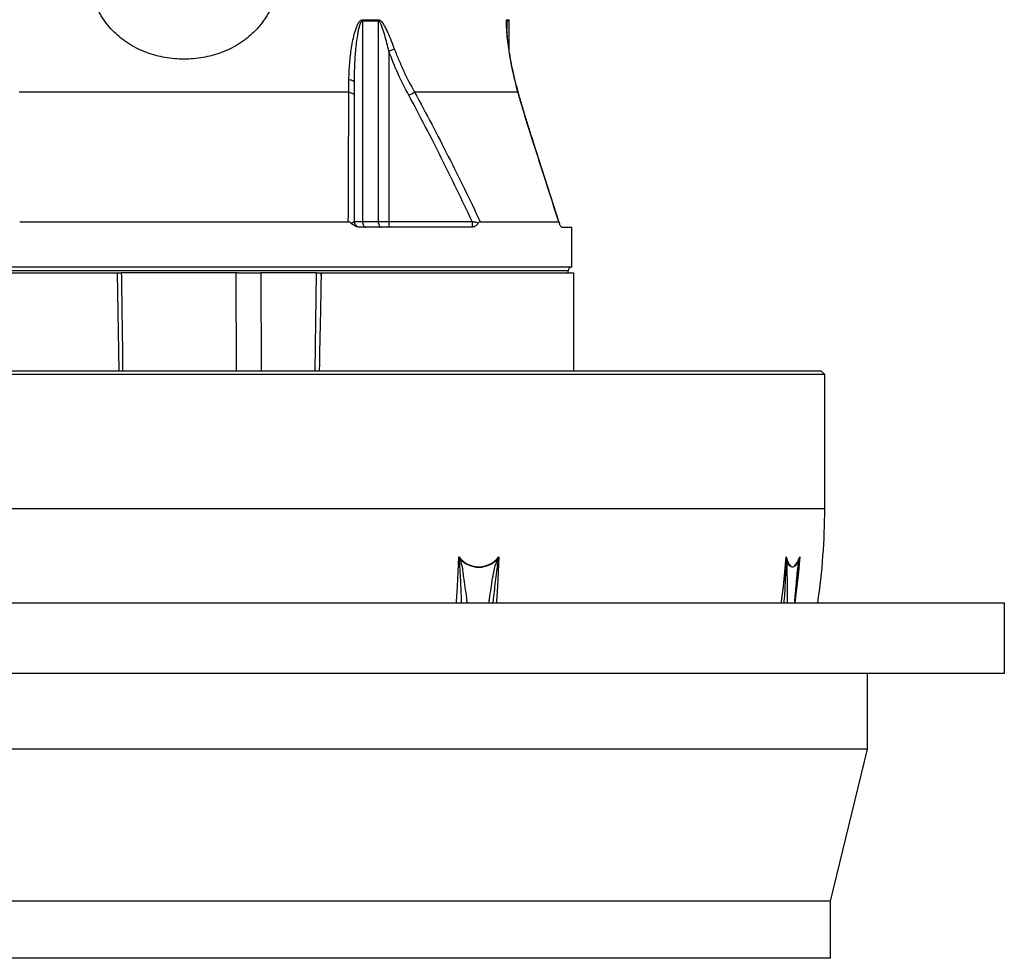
# Model space of a CAD drawing. Header units: millimetres. Extents: x 1849 to 3575, y 677 to 4294.
# Tile 3 of 7: x 2539 to 3575, y 1298 to 2285. Entities that reach past the tile are written whole.
import ezdxf

# ---------------------------------------------------------------- set-up
doc = ezdxf.new("R2010")
doc.units = ezdxf.units.MM
doc.header["$LTSCALE"] = 2

msp = doc.modelspace()

# ---------------------------------------------------------------- linework, layer by layer
at = {"color": 7, "linetype": 'Continuous', "lineweight": 25}
for p, q in [((2900.1, 2284.6), (2916.5, 2284.6)), ((2900.1, 2283.2), (2900.1, 2072.5)), ((2916.5, 2283.2), (2900.1, 2283.2)), ((2916.5, 2283.2), (2916.5, 2072.5)), ((3054.3, 2253.4), (3054.3, 2283.2)), ((2927.8, 2251.4), (2927.8, 2072.5)), ((2885.7, 2208.4), (2538.8, 2208.4)), ((3063.6, 2208.4), (2954.8, 2208.4)), ((3107.1, 2071.2), (3080, 2155.4)), ((2539.4, 2072.2), (2885.1, 2072.2)), ((2891.1, 2072.5), (2900.1, 2072.5)), ((2900.1, 2072.5), (2916.5, 2072.5)), ((2916.5, 2072.5), (2927.8, 2072.5)), ((2927.8, 2072.5), (3015.4, 2072.5)), ((3023.9, 2072.2), (3106.5, 2072.2)), ((3015.2, 2066.5), (2896.6, 2066.5)), ((3109.6, 2066.5), (3120.3, 2066.5)), ((3120.3, 2024.5), (3120.3, 2066.5)), ((3120.3, 2024.5), (2304.3, 2024.5)), ((3116.3, 2018.5), (3116.3, 2020.5)), ((2302.3, 2018.5), (2642.3, 2018.5)), ((2644.1, 1915.5), (2642.3, 2018.5)), ((2655.6, 2018.5), (2646.3, 2018.5)), ((2769.1, 2018.5), (2655.6, 2018.5)), ((2769.1, 2018.5), (2793.1, 2018.5)), ((2816.8, 2018.5), (2793.1, 2018.5)), ((2851.6, 2018.5), (2816.8, 2018.5)), ((2851.6, 2018.5), (2856.5, 2018.5)), ((2856.5, 2018.5), (3122.3, 2018.5)), ((2856.5, 2018.5), (2856.5, 2015.6)), ((2856.5, 2018.5), (2856.5, 2018.5)), ((3122.3, 1915.5), (3122.3, 2018.5)), ((3355.1, 1911.5), (2038.3, 1911.5)), ((2042.3, 1915.5), (3351.3, 1915.5)), ((3351.3, 1915.5), (3382.3, 1915.5)), ((3386.3, 1911.5), (3355.1, 1911.5)), ((3386.3, 1911.5), (3382.3, 1915.5)), ((3386.3, 1770.1), (3386.3, 1911.5)), ((1849.3, 1671.5), (3575.3, 1671.5)), ((3575.3, 1597.5), (3575.3, 1671.5)), ((1849.3, 1597.5), (3575.3, 1597.5)), ((3431.3, 1517.5), (3431.3, 1597.5)), ((3431.3, 1517.5), (1993.3, 1517.5)), ((3392.3, 1357.5), (3431.3, 1517.5)), ((3392.3, 1357.5), (2032.3, 1357.5)), ((3392.3, 1297.5), (3392.3, 1357.5)), ((3392.3, 1297.5), (2032.3, 1297.5))]:
    msp.add_line(p, q, dxfattribs=at)
at = {"color": 8, "linetype": 'Continuous', "lineweight": 25}
for p, q in [((3051.8, 2284.6), (3054.2, 2284.6)), ((3051.9, 2283.2), (3051.9, 2274.3)), ((3054.3, 2283.2), (3051.9, 2283.2)), ((2712.3, 2020.5), (2308.3, 2020.5)), ((3116.3, 2020.5), (2712.3, 2020.5)), ((2767.5, 1915.5), (2767.2, 2018.5)), ((2793.1, 2018.5), (2793.3, 1915.5)), ((2850.3, 1915.5), (2851.6, 2018.5)), ((3386.3, 1770.1), (2038.3, 1770.1))]:
    msp.add_line(p, q, dxfattribs=at)
at = {"color": 7, "linetype": 'Continuous', "lineweight": 25, "flags": 128}
for points in [[(2933.6, 2253.6), (2933, 2253.4), (2932.4, 2253.1), (2931.7, 2252.8), (2930.9, 2252.6), (2930.2, 2252.3), (2929.4, 2252), (2928.6, 2251.7), (2927.8, 2251.4)], [(2885.8, 2221.8), (2886.9, 2221.5), (2888, 2221.3), (2888.9, 2220.9), (2889.7, 2220.5), (2890.3, 2220.1), (2890.8, 2219.7), (2891, 2219.3), (2891.1, 2218.8)], [(2885.7, 2208.4), (2886.9, 2208.1), (2887.9, 2207.8), (2888.9, 2207.4), (2889.7, 2207), (2890.3, 2206.6), (2890.8, 2206.1), (2891, 2205.6), (2891.1, 2205.1)], [(2900.1, 2072.5), (2900.2, 2071.3), (2900.4, 2070.2), (2900.7, 2069.1), (2901.1, 2068.2), (2901.6, 2067.5), (2902.2, 2066.9), (2902.8, 2066.6), (2903.4, 2066.5)], [(2916.5, 2072.5), (2916.6, 2071.3), (2916.8, 2070.2), (2917.1, 2069.1), (2917.6, 2068.2), (2918.1, 2067.5), (2918.7, 2066.9), (2919.4, 2066.6), (2920.1, 2066.5)], [(3345.8, 1719.8), (3346.7, 1716.4), (3347.7, 1713.6), (3349, 1711.5), (3350.3, 1710), (3351.7, 1709.3), (3353.2, 1709.3), (3354.6, 1710), (3356.1, 1711.5), (3357.5, 1713.6), (3358.8, 1716.4), (3360, 1719.8)], [(3359.5, 1717.8), (3358.2, 1714.6), (3356.8, 1712.1), (3355.4, 1710.2), (3353.9, 1709.1), (3352.4, 1708.7), (3350.9, 1709.1), (3349.5, 1710.2), (3348.2, 1712.1), (3347.1, 1714.6), (3346.1, 1717.8)]]:
    msp.add_lwpolyline(points, dxfattribs=at)
at = {"color": 8, "linetype": 'Continuous', "lineweight": 25, "flags": 128}
for points in [[(3063.6, 2208.4), (3063.9, 2208.1), (3064, 2207.8)], [(3079.7, 2155.7), (3080, 2155.5), (3080, 2155.4)], [(2999, 1671.5), (2999, 1672.8), (3000, 1688.4), (3000.8, 1704.1), (3001.4, 1719.8)], [(3043.4, 1719.8), (3042.8, 1704.1), (3042, 1688.4), (3041, 1672.8), (3040.9, 1671.5)], [(3340.6, 1671.5), (3340.8, 1672.8), (3342.8, 1688.4), (3344.5, 1704.1), (3345.8, 1719.8)], [(3360, 1719.8), (3358.7, 1704.1), (3357, 1688.4), (3355, 1672.8), (3354.9, 1671.5)]]:
    msp.add_lwpolyline(points, dxfattribs=at)
at = {"color": 7, "linetype": 'Continuous', "lineweight": 25}
for centre, radius, start, end in [((2882.1, 2283.2), 18.1, 359.994, 4.4115), ((2899.9, 2283.2), 16.6, 359.994, 4.7952), ((3041.8, 2283.2), 10.1, 359.9998, 7.9554), ((3044.3, 2283.2), 10, 0, 8.0099), ((2739.8, 2592.4), 440.1, 298.3482, 299.2401), ((2897.1, 2072.5), 6, 180, 270), ((2970.9, 2071), 43.2, 178.0109, 185.9867), ((3064.9, 2071.1), 49.6, 178.4142, 185.3401), ((3120.3, 2020.5), 4, 90, 180), ((2712.3, 1770.1), 674, 351.5868, 0), ((3022.4, 1735.5), 26.2, 216.8206, 323.1794), ((2986.7, 1751.4), 37.2, 293.932, 295.2056), ((3022.4, 1735.2), 26.4, 221.2914, 318.7086), ((3021.9, 1675.4), 46.9, 63.4139, 64.3681), ((3343.3, 1719.9), 3.49, 315.2946, 322.768), ((3357.5, 1716.4), 2.43, 24.8097, 34.1174)]:
    msp.add_arc(centre, radius, start, end, dxfattribs=at)
msp.add_ellipse((2712.3, -273.1), major_axis=(396, 23488.9), ratio=0.004516, start_param=4.81006, end_param=4.810182, dxfattribs=at)
for points, knots in [([(2813.5, 2340.3), (2813.5, 2333.6), (2812.9, 2327), (2811, 2317.3), (2810.2, 2314.1), (2808.7, 2309.3), (2808.2, 2307.8), (2807.1, 2304.7), (2806.5, 2303.1), (2803.4, 2295.6), (2800.3, 2289.9), (2795.7, 2283.3), (2794.8, 2282), (2792.8, 2279.4), (2791.8, 2278.1), (2788.6, 2274.5), (2786.4, 2272.2), (2781.8, 2267.8), (2779.3, 2265.8), (2775.5, 2262.8), (2774.1, 2261.9), (2771.5, 2260.1), (2770.1, 2259.2), (2763.2, 2255), (2757.4, 2252.2), (2749.7, 2249.4), (2748.1, 2248.8), (2745, 2247.8), (2743.4, 2247.4), (2738.6, 2246.1), (2735.3, 2245.4), (2725.6, 2243.7), (2719, 2243.1), (2708.9, 2243.1), (2705.6, 2243.3), (2698.9, 2243.8), (2695.7, 2244.2), (2689.2, 2245.4), (2685.9, 2246.1), (2681.2, 2247.4), (2679.6, 2247.8), (2676.4, 2248.8), (2674.8, 2249.4), (2667.2, 2252.2), (2661.3, 2255), (2654.4, 2259.2), (2653.1, 2260), (2650.4, 2261.9), (2649.1, 2262.8), (2645.2, 2265.7), (2642.8, 2267.8), (2635.8, 2274.4), (2631.6, 2279.2), (2627, 2285.9), (2626.1, 2287.2), (2624.4, 2290), (2623.6, 2291.4), (2621.3, 2295.7), (2619.9, 2298.6), (2617.4, 2304.6), (2616.3, 2307.6), (2614.9, 2312.4), (2614.4, 2314), (2613.6, 2317.2), (2613.3, 2318.8), (2611.7, 2327), (2611, 2333.6), (2611, 2340.3)], [0, 0, 0, 0, 0.0625, 0.0625, 0.09375, 0.09375, 0.109375, 0.109375, 0.125, 0.125, 0.1875, 0.1875, 0.203125, 0.203125, 0.21875, 0.21875, 0.25, 0.25, 0.28125, 0.28125, 0.296875, 0.296875, 0.3125, 0.3125, 0.375, 0.375, 0.390625, 0.390625, 0.40625, 0.40625, 0.4375, 0.4375, 0.5, 0.5, 0.53125, 0.53125, 0.5625, 0.5625, 0.59375, 0.59375, 0.609375, 0.609375, 0.625, 0.625, 0.6875, 0.6875, 0.703125, 0.703125, 0.71875, 0.71875, 0.75, 0.75, 0.8125, 0.8125, 0.828125, 0.828125, 0.84375, 0.84375, 0.875, 0.875, 0.90625, 0.90625, 0.921875, 0.921875, 0.9375, 0.9375, 1, 1, 1, 1]), ([(2885.8, 2221.8), (2885.8, 2227.4), (2886.1, 2232.9), (2887, 2244), (2887.6, 2249.6), (2888.9, 2257.8), (2889.4, 2260.6), (2890.6, 2266), (2891.2, 2268.7), (2892.3, 2272.7), (2892.8, 2274.1), (2893.7, 2276.7), (2894.2, 2278), (2895.1, 2279.9), (2895.4, 2280.5), (2896.1, 2281.7), (2896.5, 2282.2), (2897.1, 2283), (2897.3, 2283.2), (2897.8, 2283.7), (2898, 2283.9), (2898.6, 2284.2), (2898.9, 2284.4), (2899.5, 2284.6), (2899.8, 2284.6), (2900.1, 2284.6)], [0, 0, 0, 0, 0.25, 0.25, 0.5, 0.5, 0.625, 0.625, 0.75, 0.75, 0.8125, 0.8125, 0.875, 0.875, 0.90625, 0.90625, 0.9375, 0.9375, 0.953125, 0.953125, 0.96875, 0.96875, 0.984375, 0.984375, 1, 1, 1, 1]), ([(2900.1, 2283.2), (2900, 2283.2), (2899.8, 2283.2), (2899.6, 2283.1), (2899.4, 2283), (2899, 2282.7), (2898.8, 2282.5), (2898.4, 2281.9), (2898.3, 2281.7), (2898, 2281.1), (2897.8, 2280.8), (2897.4, 2279.9), (2897.2, 2279.2), (2896.8, 2277.9), (2896.6, 2277.3), (2896, 2275.3), (2895.7, 2273.9), (2895.2, 2271.2), (2894.9, 2269.8), (2894.3, 2265.7), (2893.9, 2263), (2893.2, 2257.5), (2892.9, 2254.7), (2892.1, 2246.5), (2891.8, 2240.9), (2891.3, 2229.9), (2891.1, 2224.4), (2891.1, 2218.8)], [0, 0, 0, 0, 0.007812, 0.007812, 0.015625, 0.015625, 0.03125, 0.03125, 0.046875, 0.046875, 0.0625, 0.0625, 0.09375, 0.09375, 0.125, 0.125, 0.1875, 0.1875, 0.25, 0.25, 0.375, 0.375, 0.5, 0.5, 0.75, 0.75, 1, 1, 1, 1]), ([(2916.5, 2284.6), (2916.8, 2284.6), (2917.1, 2284.6), (2917.7, 2284.3), (2918, 2284.2), (2918.9, 2283.6), (2919.5, 2283.1), (2920.4, 2282.1), (2920.9, 2281.5), (2921.8, 2280.3), (2922.2, 2279.6), (2923.3, 2277.7), (2924.1, 2276.3), (2925.4, 2273.6), (2926.1, 2272.2), (2928, 2268), (2929.1, 2265.1), (2931.4, 2259.4), (2932.6, 2256.5), (2933.6, 2253.6)], [0, 0, 0, 0, 0.03125, 0.03125, 0.0625, 0.0625, 0.125, 0.125, 0.1875, 0.1875, 0.25, 0.25, 0.375, 0.375, 0.5, 0.5, 0.75, 0.75, 1, 1, 1, 1]), ([(2927.8, 2251.4), (2927.1, 2254.2), (2926.4, 2257), (2925, 2262.7), (2924.2, 2265.5), (2923, 2269.6), (2922.6, 2271), (2921.8, 2273.8), (2921.3, 2275.1), (2920.6, 2277.1), (2920.4, 2277.8), (2919.8, 2279.1), (2919.5, 2279.8), (2919, 2280.7), (2918.9, 2281), (2918.5, 2281.6), (2918.3, 2281.9), (2917.9, 2282.5), (2917.7, 2282.7), (2917.1, 2283.1), (2916.8, 2283.2), (2916.5, 2283.2)], [0, 0, 0, 0, 0.25, 0.25, 0.5, 0.5, 0.625, 0.625, 0.75, 0.75, 0.8125, 0.8125, 0.875, 0.875, 0.90625, 0.90625, 0.9375, 0.9375, 0.96875, 0.96875, 1, 1, 1, 1]), ([(3063.6, 2208.4), (3061.7, 2215.2), (3060, 2222.1), (3057.8, 2232.3), (3057.1, 2235.7), (3055.8, 2242.6), (3055.2, 2246), (3054.1, 2252.8), (3053.7, 2256.1), (3052.8, 2262.8), (3052.5, 2266.1), (3052, 2271), (3051.9, 2272.6), (3051.7, 2275.7), (3051.6, 2277.3), (3051.5, 2279.4), (3051.5, 2280.1), (3051.4, 2281.5), (3051.4, 2282.1), (3051.5, 2283.2), (3051.5, 2283.7), (3051.6, 2284.2), (3051.6, 2284.4), (3051.7, 2284.6), (3051.8, 2284.6), (3051.8, 2284.6)], [0, 0, 0, 0, 0.25, 0.25, 0.375, 0.375, 0.5, 0.5, 0.625, 0.625, 0.75, 0.75, 0.8125, 0.8125, 0.875, 0.875, 0.90625, 0.90625, 0.9375, 0.9375, 0.96875, 0.96875, 0.984375, 0.984375, 1, 1, 1, 1]), ([(3064.1, 2207.8), (3063.1, 2211.4), (3060.8, 2219.4), (3058.1, 2231.3), (3055.8, 2243.2), (3054, 2254.5), (3052.9, 2263.6), (3052.2, 2270.5), (3051.9, 2274.7), (3051.7, 2277.7), (3051.6, 2279.6), (3051.6, 2280.1), (3051.6, 2280.3)], [0, 0, 0, 0, 0.14467, 0.321177, 0.476532, 0.620949, 0.774661, 0.847874, 0.908316, 0.960994, 0.988827, 1, 1, 1, 1]), ([(2948.8, 2205.1), (2944.7, 2212.6), (2940.9, 2220.1), (2933.9, 2235.6), (2930.7, 2243.4), (2927.8, 2251.4)], [0, 0, 0, 0, 0.5, 0.5, 1, 1, 1, 1]), ([(2933.6, 2253.6), (2935.1, 2249.7), (2936.7, 2245.8), (2939.9, 2238.2), (2941.6, 2234.4), (2946.9, 2223.1), (2950.7, 2215.7), (2954.8, 2208.4)], [0, 0, 0, 0, 0.25, 0.25, 0.5, 0.5, 1, 1, 1, 1]), ([(2954.8, 2208.4), (2967, 2186), (2978.8, 2163.5), (3001.8, 2118), (3013, 2095.2), (3023.9, 2072.2)], [0, 0, 0, 0, 0.5, 0.5, 1, 1, 1, 1]), ([(3079.7, 2155.7), (3076.8, 2164.6), (3074, 2173.4), (3070, 2186.6), (3068.7, 2191), (3066.1, 2199.7), (3064.9, 2204), (3063.6, 2208.4)], [0, 0, 0, 0, 0.5, 0.5, 0.75, 0.75, 1, 1, 1, 1]), ([(3080, 2155.4), (3078.6, 2160), (3075.6, 2169.1), (3071.5, 2182.4), (3067.7, 2195.3), (3065.2, 2203.7), (3064, 2207.8)], [0, 0, 0, 0, 0.26021, 0.516049, 0.75937, 1, 1, 1, 1]), ([(3015.4, 2072.5), (3004.8, 2094.8), (2994, 2117.1), (2971.9, 2161.3), (2960.5, 2183.3), (2948.8, 2205.1)], [0, 0, 0, 0, 0.5, 0.5, 1, 1, 1, 1]), ([(2887.7, 2070.8), (2887.4, 2071.2), (2887, 2071.6), (2886.3, 2071.9), (2886.1, 2072), (2885.6, 2072.1), (2885.4, 2072.2), (2885.1, 2072.2)], [0, 0, 0, 0, 0.5, 0.5, 0.75, 0.75, 1, 1, 1, 1]), ([(2887.7, 2070.8), (2888.3, 2070.9), (2888.8, 2071.1), (2889.6, 2071.3), (2890, 2071.4), (2890.4, 2071.7), (2890.5, 2071.7), (2890.8, 2071.9), (2890.8, 2071.9), (2891.1, 2072.2), (2891.1, 2072.3), (2891.1, 2072.5)], [0, 0, 0, 0, 0.25, 0.25, 0.5, 0.5, 0.625, 0.625, 0.75, 0.75, 1, 1, 1, 1]), ([(3015.4, 2072.5), (3016, 2072.3), (3016.6, 2072.2), (3017.8, 2072), (3018.3, 2071.8), (3019.5, 2071.6), (3020.1, 2071.5), (3021.2, 2071.2), (3021.7, 2071.1), (3022.2, 2071)], [0, 0, 0, 0, 0.25, 0.25, 0.5, 0.5, 0.75, 0.75, 1, 1, 1, 1]), ([(3023.9, 2072.2), (3023.7, 2072.2), (3023.6, 2072.2), (3023.3, 2072.1), (3023.1, 2072), (3022.7, 2071.7), (3022.5, 2071.4), (3022.2, 2071)], [0, 0, 0, 0, 0.25, 0.25, 0.5, 0.5, 1, 1, 1, 1]), ([(3107.3, 2070.7), (3107.2, 2071.1), (3107.1, 2071.5), (3106.8, 2072), (3106.7, 2072.2), (3106.5, 2072.2)], [0, 0, 0, 0, 0.5, 0.5, 1, 1, 1, 1]), ([(2896.6, 2066.5), (2895.8, 2066.5), (2895, 2066.6), (2893.4, 2067), (2892.6, 2067.3), (2891, 2068.1), (2890.3, 2068.6), (2889.3, 2069.3), (2888.9, 2069.6), (2888.3, 2070.2), (2888, 2070.5), (2887.7, 2070.8)], [0, 0, 0, 0, 0.25, 0.25, 0.5, 0.5, 0.75, 0.75, 0.875, 0.875, 1, 1, 1, 1]), ([(3022.2, 2071), (3022, 2070.7), (3021.8, 2070.4), (3021.3, 2069.8), (3021.1, 2069.5), (3020.3, 2068.7), (3019.7, 2068.3), (3018.9, 2067.7), (3018.6, 2067.5), (3018, 2067.2), (3017.7, 2067), (3016.8, 2066.7), (3016.2, 2066.5), (3015.6, 2066.5)], [0, 0, 0, 0, 0.125, 0.125, 0.25, 0.25, 0.5, 0.5, 0.625, 0.625, 0.75, 0.75, 1, 1, 1, 1]), ([(3109.6, 2066.5), (3109.4, 2066.5), (3109.2, 2066.6), (3108.8, 2067), (3108.6, 2067.3), (3108.2, 2068.1), (3108, 2068.5), (3107.7, 2069.2), (3107.6, 2069.5), (3107.5, 2070.1), (3107.4, 2070.4), (3107.3, 2070.7)], [0, 0, 0, 0, 0.25, 0.25, 0.5, 0.5, 0.75, 0.75, 0.875, 0.875, 1, 1, 1, 1]), ([(2642.3, 2018.5), (2642.3, 2018.5), (2642.3, 2018.5), (2642.4, 2018.5), (2642.5, 2018.5), (2642.7, 2018.5), (2642.8, 2018.5), (2643.1, 2018.5), (2643.3, 2018.5), (2643.8, 2018.5), (2644.3, 2018.5), (2645.2, 2018.5), (2645.7, 2018.5), (2646.3, 2018.5)], [0, 0, 0, 0, 0.125, 0.125, 0.25, 0.25, 0.375, 0.375, 0.5, 0.5, 0.75, 0.75, 1, 1, 1, 1]), ([(2856.5, 2015.6), (2856.4, 2013), (2856.2, 1999.6), (2855.6, 1966.2), (2854.9, 1935.5), (2854.5, 1915.5)], [0, 0, 0, 0, 0.079855, 0.399275, 1, 1, 1, 1]), ([(3001.8, 1717.4), (3001.7, 1718.1), (3001.6, 1718.7), (3001.5, 1719.4), (3001.5, 1719.5), (3001.5, 1719.6), (3001.4, 1719.7), (3001.4, 1719.7), (3001.4, 1719.8), (3001.4, 1719.8)], [0, 0, 0, 0, 0.001017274, 0.001017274, 0.001017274, 0.001184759, 0.001184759, 0.001184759, 0.001208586, 0.001208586, 0.001208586, 0.001208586]), ([(3042.9, 1717.4), (3043, 1718.1), (3043.2, 1718.7), (3043.3, 1719.4), (3043.3, 1719.5), (3043.4, 1719.6), (3043.4, 1719.7), (3043.4, 1719.7), (3043.4, 1719.8), (3043.4, 1719.8)], [0, 0, 0, 0, 0.001017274, 0.001017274, 0.001017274, 0.001184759, 0.001184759, 0.001184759, 0.001208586, 0.001208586, 0.001208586, 0.001208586]), ([(3345.8, 1717.4), (3345.8, 1718.1), (3345.8, 1718.7), (3345.8, 1719.4), (3345.8, 1719.5), (3345.8, 1719.6), (3345.8, 1719.7), (3345.8, 1719.7), (3345.8, 1719.8), (3345.8, 1719.8)], [0, 0, 0, 0, 0.001017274, 0.001017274, 0.001017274, 0.001184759, 0.001184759, 0.001184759, 0.001208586, 0.001208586, 0.001208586, 0.001208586]), ([(3359.7, 1717.4), (3359.8, 1718.1), (3359.9, 1718.7), (3359.9, 1719.4), (3360, 1719.5), (3360, 1719.6), (3360, 1719.7), (3360, 1719.7), (3360, 1719.8), (3360, 1719.8)], [0, 0, 0, 0, 0.001017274, 0.001017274, 0.001017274, 0.001184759, 0.001184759, 0.001184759, 0.001208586, 0.001208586, 0.001208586, 0.001208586]), ([(3355.3, 1671.5), (3355.6, 1675.3), (3356.3, 1683.8), (3357.2, 1693.1), (3357.8, 1698.6), (3357.9, 1699.6)], [0, 0, 0, 0, 0.4048174, 0.9013905, 1, 1, 1, 1])]:
    msp.add_open_spline(points, degree=3, knots=knots, dxfattribs=at)
at = {"color": 8, "linetype": 'Continuous', "lineweight": 25}
for points, knots in [([(3051.9, 2283.2), (3051.9, 2283.2), (3051.8, 2283.1), (3051.7, 2282.4), (3051.6, 2281.6), (3051.6, 2280.6), (3051.7, 2280.3)], [0, 0, 0, 0, 0.2781, 0.354301, 0.788909, 1, 1, 1, 1]), ([(2646.3, 2018.5), (2646.5, 2006.8), (2646.8, 1989.4), (2647, 1970.5), (2647.1, 1963), (2647.2, 1961.1), (2647.4, 1945.6), (2647.6, 1930.5), (2647.7, 1915.5)], [0, 0, 0, 0, 0.33922, 0.507277, 0.549291, 0.559795, 0.562421, 1, 1, 1, 1]), ([(3004.2, 1671.5), (3004.2, 1672), (3004.1, 1679.9), (3003.5, 1691.6), (3002.9, 1706.4), (3002.1, 1713.7), (3001.8, 1717.4)], [0, 0, 0, 0, 0.033662, 0.516574, 0.758181, 1, 1, 1, 1]), ([(3002.5, 1717.8), (3003.2, 1715.4), (3004.6, 1710.8), (3005.6, 1703.4), (3007.3, 1691.1), (3008.9, 1680.5), (3009.8, 1672.3), (3009.9, 1671.5)], [0, 0, 0, 0, 0.1568799, 0.314729, 0.4726702, 0.9501842, 1, 1, 1, 1]), ([(3033.1, 1671.5), (3033.3, 1673), (3034, 1678), (3035.3, 1686.5), (3036.8, 1697.1), (3038.8, 1707.7), (3041.1, 1714.4), (3042.2, 1717.8)], [0, 0, 0, 0, 0.092178, 0.319653, 0.547772, 0.774469, 1, 1, 1, 1]), ([(3042.9, 1717.4), (3042.4, 1713.9), (3041.3, 1706.9), (3039.6, 1692.8), (3038.2, 1681), (3037.3, 1672.8), (3037.2, 1671.5)], [0, 0, 0, 0, 0.229061, 0.45885, 0.919194, 1, 1, 1, 1]), ([(3343.7, 1671.5), (3343.7, 1672), (3344.4, 1679.9), (3344.9, 1691.6), (3345.6, 1706.4), (3345.7, 1713.7), (3345.8, 1717.4)], [0, 0, 0, 0, 0.033662, 0.516574, 0.758181, 1, 1, 1, 1]), ([(3346.1, 1717.8), (3346.2, 1715.4), (3346.5, 1710.8), (3346.6, 1703.4), (3346.7, 1691.1), (3346.9, 1680.5), (3346.9, 1672.3), (3346.9, 1671.5)], [0, 0, 0, 0, 0.1568799, 0.314729, 0.4726702, 0.9501842, 1, 1, 1, 1]), ([(3354.8, 1671.5), (3354.9, 1673), (3355.3, 1678), (3356.1, 1686.5), (3356.9, 1697.1), (3358, 1707.7), (3359, 1714.4), (3359.5, 1717.8)], [0, 0, 0, 0, 0.092178, 0.319653, 0.547772, 0.774469, 1, 1, 1, 1]), ([(3359.7, 1717.4), (3359.3, 1713.9), (3358.7, 1708), (3358.1, 1702), (3357.9, 1699.6)], [0, 0, 0, 0, 0.587783, 1, 1, 1, 1])]:
    msp.add_open_spline(points, degree=3, knots=knots, dxfattribs=at)
at = {"color": 7, "linetype": 'Continuous', "lineweight": 25}
for points in [[(2885.7, 2208.4), (2885.7, 2212.8), (2885.8, 2217.3), (2885.8, 2221.8)], [(2891.1, 2218.8), (2891.1, 2214.2), (2891.1, 2209.6), (2891.1, 2205.1)], [(2885.1, 2072.2), (2885.3, 2117.7), (2885.5, 2163.1), (2885.7, 2208.4)], [(2891.1, 2205.1), (2891.1, 2161), (2891.1, 2116.8), (2891.1, 2072.5)], [(3106.5, 2072.2), (3097.6, 2100), (3088.6, 2127.8), (3079.7, 2155.7)], [(3015.6, 2066.5), (3015.4, 2066.5), (3015.3, 2066.5), (3015.2, 2066.5)], [(3002.5, 1717.8), (3002.2, 1718.4), (3001.8, 1719.1), (3001.4, 1719.8)], [(3042.2, 1717.8), (3042.6, 1718.4), (3043, 1719.1), (3043.4, 1719.8)], [(3346.1, 1717.8), (3345.9, 1718.4), (3345.9, 1719.1), (3345.8, 1719.8)], [(3359.5, 1717.8), (3359.7, 1718.4), (3359.8, 1719.1), (3360, 1719.8)]]:
    msp.add_open_spline(points, degree=3, dxfattribs=at)

doc.saveas('drawing.dxf')
